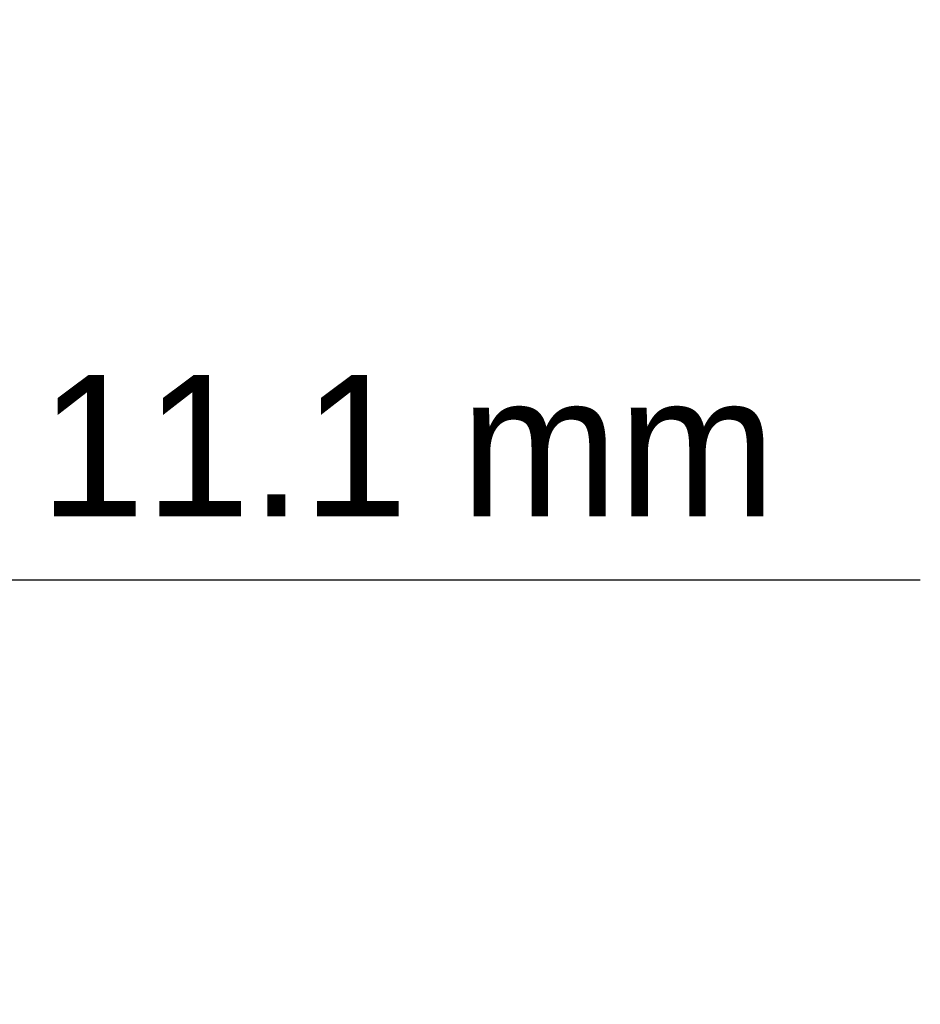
# Model space of a CAD drawing. Header units: millimetres. Extents: x -596 to 511, y -500 to 878.
# Tile 16 of 16: x 256 to 511, y 500 to 778. Entities that reach past the tile are written whole.
import ezdxf

# ---------------------------------------------------------------- set-up
doc = ezdxf.new("R2010")
doc.units = ezdxf.units.MM
doc.layers.add('AM_5', color=3, linetype='Continuous', lineweight=25)
doc.dimstyles.new('ISO-25', dxfattribs={"dimtxt": 2.5, "dimasz": 2.5, "dimexe": 1.25, "dimexo": 0.625, "dimtad": 1, "dimtxsty": 'Standard', "dimcen": 2.5, "dimadec": 0, "dimazin": 0, "dimtfac": 1, "dimtmove": 0, "dimatfit": 3, "dimfxl": 1, "dimarcsym": 0})

# ---------------------------------------------------------------- blocks, each defined once
blk = doc.blocks.new('*D79')
at = {"layer": 'AM_5', "color": 0, "lineweight": -2}
for p, q in [((-45.56, 620), (-85.56, 620)), ((-5.56, 500), (-5.56, 620)), ((-5.56, 620), (5.55, 620)), ((5.55, 500), (5.55, 620)), ((5.55, 620), (510.5, 620)), ((45.55, 620), (85.55, 620))]:
    blk.add_line(p, q, dxfattribs=at)
at = {"layer": 'AM_5', "color": 0}
for points in [[(-45.56, 613.33), (-45.56, 626.67), (-5.56, 620)], [(45.55, 626.67), (45.55, 613.33), (5.55, 620)]]:
    blk.add_solid(points, dxfattribs=at)
at = {"layer": 'Defpoints', "color": 0}
for p in [(5.55, 620), (-5.56, 500), (5.55, 500)]:
    blk.add_point(p, dxfattribs=at)
at = {"layer": 'AM_5', "color": 0, "insert": (298.03, 652.42), "char_height": 40, "attachment_point": 5}
blk.add_mtext('QT = 11.1 mm', dxfattribs=at)

msp = doc.modelspace()

# ---------------------------------------------------------------- dimensions: what is measured, and where the dimension line sits
at = {"layer": 'AM_5'}
dim = msp.add_linear_dim(base=(5.555, 620), p1=(-5.555, 500), p2=(5.555, 500), text='QT = 11.1 mm', dimstyle='ISO-25', override={"dimtxt": 40, "dimasz": 40, "dimexe": 0, "dimexo": 0, "dimgap": 12}, dxfattribs=at)
dim.commit()
dim.dimension.update_dxf_attribs({"geometry": '*D79', "text_midpoint": (298.03, 620), "dimtype": 160})

doc.saveas('drawing.dxf')
